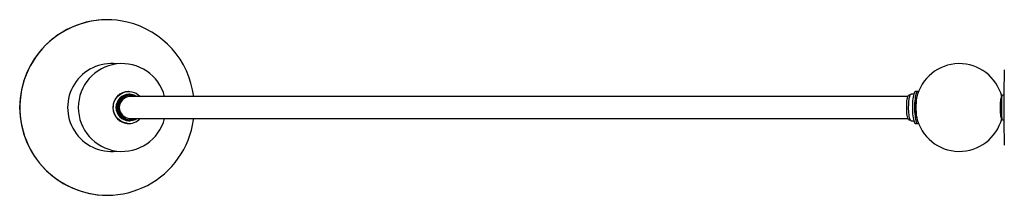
# Paper-space layout '_Inferior' of a CAD drawing. Header units: millimetres. Extents: x -1529 to 831, y -100 to 100.
# Tile 1 of 2: x -1529 to -406, y -100 to 100. Entities that reach past the tile are written whole.
import ezdxf

# ---------------------------------------------------------------- set-up
doc = ezdxf.new("R2010")
doc.units = ezdxf.units.MM

psp = doc.layouts.new('_Inferior')

# ---------------------------------------------------------------- linework, layer by layer
at = {"color": 7, "linetype": 'Continuous', "lineweight": 25}
for p, q in [((-1429.6, 100), (-1429.7, 100)), ((-1404.7, 18.2), (-1405.1, 18.2)), ((-1403.8, 15), (-1404.7, 15)), ((-1403.4, 14), (-1403.8, 14)), ((-513.4, 14), (-514.9, 14)), ((-509.4, 15), (-512.4, 15)), ((-505.1, 18.2), (-507.5, 18.2)), ((-408.6, 12.5), (-409, 12.5)), ((-406.5, 14), (-408.2, 14)), ((-1405.1, -18.2), (-1404.7, -18.2)), ((-1404.7, -15), (-1403.8, -15)), ((-1403.8, -14), (-1403.4, -14)), ((-514.9, -14), (-513.4, -14)), ((-512.4, -15), (-509.4, -15)), ((-507.5, -18.2), (-505.1, -18.2)), ((-409.1, -12.5), (-408.6, -12.5)), ((-408.2, -14), (-406.5, -14)), ((-1429.7, -100), (-1429.6, -100))]:
    psp.add_line(p, q, dxfattribs=at)
at = {"color": 7, "linetype": 'Continuous', "lineweight": 25, "flags": 128}
for points in [[(-1406.8, 97.3), (-1412.5, 98.5), (-1418.4, 99.4), (-1424.3, 99.9), (-1430.2, 100), (-1436.1, 99.8), (-1441.9, 99.2), (-1447.8, 98.3), (-1453.5, 97.1), (-1459.2, 95.5), (-1464.8, 93.5), (-1470.2, 91.3), (-1475.6, 88.7), (-1480.7, 85.8), (-1485.7, 82.6), (-1490.5, 79.1), (-1495, 75.4), (-1499.4, 71.4), (-1503.4, 67.1), (-1507.3, 62.6), (-1510.8, 57.8), (-1514.1, 52.9), (-1517.1, 47.8), (-1519.7, 42.5), (-1522.1, 37.1), (-1524.1, 31.5), (-1525.8, 25.8), (-1527.2, 20.1), (-1528.2, 14.2), (-1528.8, 8.3), (-1529.1, 2.4), (-1529.1, -3.5), (-1528.7, -9.4), (-1528, -15.3), (-1526.9, -21.1), (-1525.5, -26.9), (-1523.8, -32.6), (-1521.7, -38.1), (-1519.3, -43.5), (-1516.5, -48.8), (-1513.5, -53.9), (-1510.2, -58.7), (-1506.6, -63.4), (-1502.7, -67.9), (-1498.6, -72.1), (-1494.2, -76.1), (-1489.6, -79.8), (-1484.8, -83.2), (-1479.8, -86.4), (-1474.6, -89.2), (-1469.2, -91.7), (-1463.8, -93.9), (-1458.2, -95.8), (-1452.5, -97.3), (-1446.7, -98.5), (-1440.8, -99.4), (-1435, -99.9), (-1429.1, -100), (-1423.2, -99.8), (-1417.3, -99.2), (-1411.4, -98.3), (-1405.7, -97.1), (-1400, -95.5), (-1394.4, -93.5), (-1389, -91.3), (-1383.6, -88.7), (-1378.5, -85.8), (-1373.5, -82.6), (-1368.7, -79.1), (-1364.2, -75.4), (-1359.8, -71.4), (-1355.8, -67.1), (-1351.9, -62.6), (-1348.4, -57.8), (-1345.1, -52.9), (-1342.1, -47.8), (-1339.5, -42.5), (-1337.1, -37.1), (-1335.1, -31.5), (-1333.4, -25.8), (-1332.1, -20.1), (-1331, -14.2), (-1330.8, -12.5)], [(-406, 43), (-406.1, 37.6), (-406.3, 32), (-406.4, 26.4), (-406.4, 20.6), (-406.5, 14.8), (-406.5, 8.9), (-406.6, 3), (-406.6, -3), (-406.5, -8.9), (-406.5, -14.8), (-406.4, -20.6), (-406.4, -26.4), (-406.3, -32), (-406.1, -37.6), (-406, -43)], [(-1406.8, -18), (-1409.2, -17.6), (-1411.6, -16.8), (-1413.8, -15.6), (-1415.9, -14.2), (-1417.7, -12.5), (-1419.3, -10.5), (-1420.6, -8.3), (-1421.6, -6), (-1422.3, -3.6), (-1422.6, -1), (-1422.5, 1.5), (-1422.2, 4), (-1421.4, 6.4), (-1420.4, 8.7), (-1419, 10.9), (-1417.4, 12.8), (-1415.5, 14.5), (-1413.4, 15.8), (-1411.2, 16.9), (-1408.8, 17.7), (-1406.3, 18.1), (-1403.8, 18.2), (-1401.3, 17.9), (-1398.9, 17.2), (-1396.6, 16.2), (-1394.5, 14.9), (-1392.5, 13.4), (-1391.7, 12.6)], [(-1402.1, 14.9), (-1404.4, 15), (-1406.6, 14.7), (-1408.8, 14.1), (-1410.9, 13.2), (-1412.8, 11.9), (-1414.5, 10.4), (-1415.9, 8.7), (-1417.1, 6.7), (-1417.9, 4.6), (-1418.5, 2.3), (-1418.6, 0), (-1418.5, -2.3), (-1418, -4.5), (-1417.1, -6.6), (-1416, -8.6), (-1414.5, -10.4), (-1412.8, -11.9), (-1410.9, -13.2), (-1408.9, -14.1), (-1406.7, -14.7), (-1404.4, -15), (-1402.2, -14.9), (-1400, -14.5), (-1397.8, -13.7), (-1395.9, -12.6)], [(-516.2, -12.1), (-516.5, -10.8), (-516.8, -9.2), (-517.1, -7.4), (-517.3, -5.4), (-517.4, -3.3), (-517.4, -1.1), (-517.4, 1.2), (-517.4, 3.4), (-517.2, 5.5), (-517.1, 7.5), (-516.8, 9.3), (-516.5, 10.9), (-516.2, 12.1), (-515.8, 13.1), (-515.4, 13.7), (-515, 14), (-514.9, 14)], [(-513.8, -13), (-514.2, -11.6), (-514.5, -10.1), (-514.7, -8.3), (-514.9, -6.2), (-515.1, -4.1), (-515.2, -1.8), (-515.2, 0.5), (-515.1, 2.7), (-515, 5), (-514.9, 7.1), (-514.6, 9), (-514.4, 10.7), (-514, 12.2), (-513.7, 13.4), (-513.3, 14.3), (-512.9, 14.8), (-512.5, 15), (-512.4, 15)], [(-507.5, 18.2), (-507.6, 18.2), (-508.1, 17.9), (-508.5, 17.3), (-509, 16.4), (-509.4, 15.1), (-509.7, 13.6), (-510.1, 11.7), (-510.3, 9.7), (-510.6, 7.5), (-510.7, 5.1), (-510.8, 2.6), (-510.8, 0.1), (-510.8, -2.4), (-510.7, -4.9), (-510.6, -7.3), (-510.4, -9.6), (-510.1, -11.6), (-509.8, -13.4), (-509.4, -15), (-509, -16.3), (-508.6, -17.3), (-508.1, -17.9), (-507.7, -18.2), (-507.5, -18.2)], [(-504.1, 17.4), (-504.2, 17.6), (-504.7, 18.1), (-505.2, 18.2), (-505.6, 17.9), (-506.1, 17.3), (-506.5, 16.4), (-506.9, 15.1), (-507.3, 13.6), (-507.6, 11.7), (-507.9, 9.7), (-508.1, 7.5), (-508.3, 5.1), (-508.4, 2.6), (-508.4, 0.1), (-508.4, -2.4), (-508.3, -4.9), (-508.1, -7.3), (-507.9, -9.6), (-507.6, -11.6), (-507.3, -13.4), (-506.9, -15), (-506.5, -16.3), (-506.1, -17.3), (-505.7, -17.9), (-505.2, -18.2), (-504.7, -18.1), (-504.3, -17.7), (-504.1, -17.4)], [(-505.9, 11.7), (-506.1, 11), (-506.5, 9.9), (-506.8, 8.4), (-507, 6.8), (-507.2, 4.9), (-507.3, 2.9), (-507.3, 0.8), (-507.3, -1.4), (-507.3, -3.4), (-507.1, -5.4), (-506.9, -7.2), (-506.7, -8.9), (-506.4, -10.2), (-506, -11.3), (-505.9, -11.7)], [(-409.1, 12.5), (-409.3, 12.5), (-409.6, 12.1), (-409.8, 11.5), (-410.1, 10.5), (-410.3, 9.2), (-410.5, 7.6), (-410.6, 5.8), (-410.7, 3.8), (-410.8, 1.8), (-410.8, -0.3), (-410.7, -2.4), (-410.7, -4.5), (-410.6, -6.4), (-410.4, -8.1), (-410.2, -9.6), (-410, -10.8), (-409.8, -11.7), (-409.5, -12.3), (-409.2, -12.5), (-409.1, -12.5)], [(-408.2, -14), (-408.3, -14), (-408.4, -13.7), (-408.5, -13.1), (-408.6, -12.2), (-408.7, -11), (-408.8, -9.4), (-408.9, -7.7), (-409, -5.7), (-409, -3.6), (-409, -1.4), (-409, 0.9), (-409, 3.1), (-409, 5.3), (-408.9, 7.3), (-408.9, 9.1), (-408.8, 10.7), (-408.7, 12), (-408.5, 13), (-408.4, 13.6)], [(-408.4, 13.6), (-408.3, 13.9), (-408.2, 14)], [(-514.9, -14), (-515, -14), (-515.4, -13.7), (-515.8, -13), (-516.2, -12.1)], [(-512.4, -15), (-512.6, -15), (-513, -14.6), (-513.4, -14), (-513.8, -13)]]:
    psp.add_lwpolyline(points, dxfattribs=at)
at = {"color": 7, "linetype": 'Continuous', "lineweight": 25}
for centre, radius, start, end in [((-1429.4, 0), 100, 90.1909, 269.8091), ((-1429.9, 0.2), 99.8, 7.0801, 76.5966), ((-1424.7, 0), 50, 82.9971, 277.0029), ((-1412.5, 0), 50, 14.5239, 345.5025), ((-457.3, 0), 50, 14.5315, 167.3667), ((-1404.9, 0), 18.2, 90.6155, 269.3845), ((-1404.5, 0), 15, 90.5843, 269.4157), ((-1403.7, 0), 14, 90.5972, 269.4028), ((-1403.4, 0), 13.9, 83.6654, 294.5746), ((-1403.3, 0), 12.5, 90.613, 269.387), ((-1403.9, 0.3), 14.7, 56.1336, 83.1653), ((-1403.4, 0.3), 13.6, 64.1023, 83.1834), ((-437.4, 0), 69.5, 170.9489, 189.0511), ((-162.1, 0), 244.5, 178.6523, 181.3477), ((-457.3, 0), 50, 192.6333, 345.5167), ((-1404.7, -0.4), 17.8, 263.2703, 316.6063)]:
    psp.add_arc(centre, radius, start, end, dxfattribs=at)
for points, knots in [([(-516, 12.5), (-526.1, 12.5), (-547.5, 12.5), (-579.7, 12.5), (-612.7, 12.5), (-645.3, 12.5), (-677.4, 12.5), (-709, 12.5), (-740.1, 12.5), (-770.6, 12.5), (-800.5, 12.5), (-829.7, 12.5), (-858.2, 12.5), (-886, 12.5), (-913.2, 12.5), (-939.5, 12.5), (-965.2, 12.5), (-990.1, 12.5), (-1014.2, 12.5), (-1037.5, 12.5), (-1060.1, 12.5), (-1081.9, 12.5), (-1103, 12.5), (-1124.1, 12.5), (-1145.1, 12.5), (-1166, 12.5), (-1186, 12.5), (-1205.1, 12.5), (-1223.3, 12.5), (-1240.6, 12.5), (-1257.5, 12.5), (-1274.1, 12.5), (-1290.3, 12.5), (-1305.4, 12.5), (-1319.7, 12.5), (-1332.1, 12.5), (-1342.9, 12.5), (-1352.2, 12.5), (-1360.9, 12.5), (-1368, 12.5), (-1373.6, 12.5), (-1377.9, 12.5), (-1382, 12.5), (-1385.8, 12.5), (-1389.1, 12.5), (-1391.9, 12.5), (-1394.4, 12.5), (-1397.2, 12.5), (-1400, 12.5), (-1402.7, 12.5), (-1404.3, 12.5), (-1405, 12.5)], [0, 0, 0, 0, 0.019996, 0.042232, 0.064478, 0.086712, 0.108946, 0.131189, 0.153422, 0.175654, 0.197895, 0.220127, 0.242359, 0.264597, 0.286831, 0.309062, 0.331298, 0.353534, 0.375768, 0.398002, 0.420238, 0.442475, 0.464711, 0.486946, 0.511853, 0.536761, 0.561666, 0.586572, 0.611483, 0.636394, 0.661299, 0.688701, 0.716109, 0.74351, 0.770909, 0.798319, 0.820124, 0.841921, 0.863465, 0.884273, 0.896953, 0.909316, 0.921353, 0.933056, 0.944459, 0.952258, 0.960855, 0.970264, 0.980497, 0.991568, 1, 1, 1, 1]), ([(-1405, -12.5), (-1404.6, -12.5), (-1402.8, -12.5), (-1399.4, -12.5), (-1393.9, -12.5), (-1386.8, -12.5), (-1377.9, -12.5), (-1368.1, -12.5), (-1357.4, -12.5), (-1345.6, -12.5), (-1332.7, -12.5), (-1318.5, -12.5), (-1303.3, -12.5), (-1287, -12.5), (-1269.6, -12.5), (-1251.5, -12.5), (-1232.6, -12.5), (-1213.1, -12.5), (-1192.5, -12.5), (-1170.8, -12.5), (-1149.4, -12.5), (-1128.5, -12.5), (-1108.4, -12.5), (-1087.6, -12.5), (-1065.9, -12.5), (-1043.5, -12.5), (-1020.4, -12.5), (-996.4, -12.5), (-971.7, -12.5), (-946.3, -12.5), (-920.1, -12.5), (-893.1, -12.5), (-865.4, -12.5), (-837.1, -12.5), (-808, -12.5), (-778.3, -12.5), (-747.9, -12.5), (-717, -12.5), (-685.5, -12.5), (-653.5, -12.5), (-621, -12.5), (-588, -12.5), (-554.7, -12.5), (-530.7, -12.5), (-517.7, -12.5), (-516, -12.5)], [0, 0, 0, 0, 0.005213, 0.021185, 0.037343, 0.063949, 0.090993, 0.118378, 0.14581, 0.173245, 0.202331, 0.231414, 0.260508, 0.289596, 0.318675, 0.347763, 0.375188, 0.402604, 0.430025, 0.457447, 0.484863, 0.507117, 0.529372, 0.551627, 0.57388, 0.596132, 0.618384, 0.640638, 0.66289, 0.68514, 0.707393, 0.729646, 0.751894, 0.774146, 0.796402, 0.81865, 0.840902, 0.863161, 0.88541, 0.907663, 0.929924, 0.952175, 0.97443, 0.996694, 1, 1, 1, 1])]:
    psp.add_open_spline(points, degree=3, knots=knots, dxfattribs=at)

doc.saveas('drawing.dxf')
